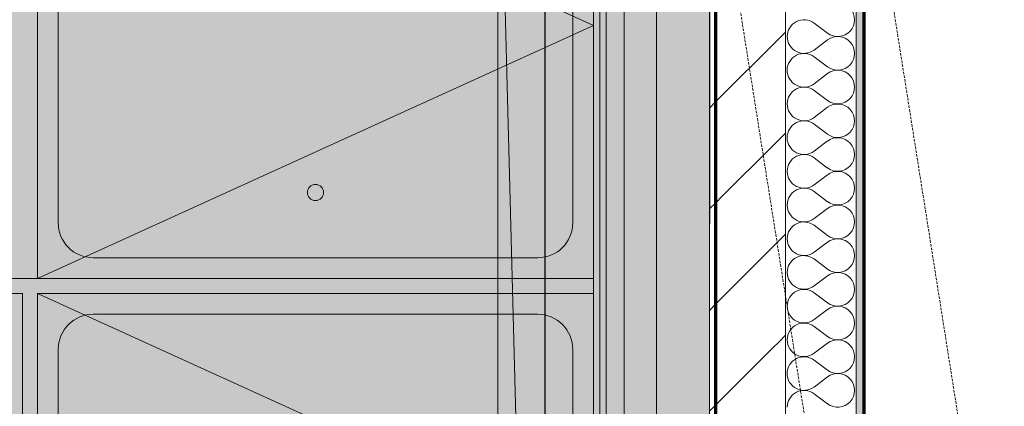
# Model space of a CAD drawing. Header units: millimetres. Extents: x 1523 to 73204, y -91281 to 10268.
# Tile 103 of 120: x 59096 to 61044, y -55998 to -55233. Entities that reach past the tile are written whole.
import ezdxf

# ---------------------------------------------------------------- set-up
doc = ezdxf.new("R2010")
doc.units = ezdxf.units.MM
doc.linetypes.add('CAx_nichtHalbton', pattern=[20001.0584, 10000, -0.5292, 10000, -0.5292])
doc.linetypes.add('IMPORT-VERDECKT _8_', pattern=[7.5, 5, -2.5])
for name, color, linetype, lineweight, true_color in [('50 A--Sanitäreinrichtung', 7, 'Continuous', 13, 0x656565), ('80 A--Raum', 7, 'Continuous', 13, 0x656565), ('97 A--Etiketten _ Deckensprung', 7, 'Continuous', 13, 0x656565), ('Neubau_10 A--Wand innen _ Ausbau', 7, 'Continuous', 13, 0x656565), ('Neubau_10 A--Wand innen _ Installationswand', 7, 'Continuous', 13, 0x656565), ('Neubau_10 VSI--Wärmeschutz _veritkal_', 7, 'Continuous', 13, 0x656565), ('Neubau_20 A--Bodenplatte', 7, 'Continuous', 13, 0x656565), ('Neubau_20 A--Gründungsbelag', 7, 'Continuous', 13, 0x656565), ('Neubau_30 A--Träger _ Dachkonstruktion', 7, 'IMPORT-VERDECKT _8_', 13, 0x656565), ('Neubau_50 A--Sanitäreinrichtung _ Trennwand', 7, 'Continuous', 13, 0x656565), ('Xref_706_5_--_ÜP_-1_000_16_Übersichtsplan UG_IFC 2025_01_13_dwg', 7, 'Continuous', 13, 0x767676), ('XX', 7, 'Continuous', 18, 0x804040)]:
    doc.layers.add(name, color=color, linetype=linetype, lineweight=lineweight, true_color=true_color)
doc.layers.add('Ax-50_BM-Bem', color=7, linetype='Continuous', lineweight=9)
doc.layers.add('Ax_BM-Bem', color=7, linetype='Continuous', lineweight=9)
doc.styles.add('ISOCPEUR_3', font='isocpeur.ttf', dxfattribs={"height": 90})
doc.dimstyles.new('KI_1_8_mm_Isocpeur__cm_m__Aufrundung_auf_5_mm_ELT_Gesamtbemaßung_1', dxfattribs={"dimscale": 304.8, "dimtxt": 89.638306, "dimasz": 0.492126, "dimexe": 0.295276, "dimexo": 0.0625, "dimgap": 0.049213, "dimtad": 1, "dimlfac": 0.001, "dimrnd": 0.005, "dimzin": 0, "dimdsep": 46, "dimtxsty": 'ISOCPEUR_3', "dimblk1": 'OBLIQUE', "dimblk2": 'OBLIQUE', "dimsah": 1, "dimcen": 0.09, "dimdle": 0.295276, "dimadec": 0, "dimazin": 0, "dimtfac": 1, "dimtdec": 4, "dimtix": 1, "dimtmove": 0, "dimatfit": 3, "dimfxl": 0.984252, "dimfxlon": 1, "dimtvp": 1, "dimtfill": 1, "dimtolj": 1, "dimtzin": 0, "dimlwd": 25, "dimlwe": 25, "dimarcsym": 2})

# ---------------------------------------------------------------- blocks, each defined once
blk = doc.blocks.new('Xref_706_5_--_ÜP_-1_000_11_Übersichtsplan UG_IFC 2024_09_30_dwg__X6-41959569-SuD_-1UG gesamt Plot  - Blatt 7')
at = {"layer": 'Neubau_10 VSI--Wärmeschutz _veritkal_', "color": 9, "true_color": 0xcbcbcb}
for p, q in [((47650.5, -71632.8), (47627.7, -71657.1)), ((47663.8, -71634.3), (47680.7, -71663)), ((47716.8, -71640.2), (47694, -71664.5)), ((47730, -71641.6), (47747, -71670.3)), ((47783, -71647.5), (47760.2, -71671.8)), ((47796.3, -71649), (47813.2, -71677.7)), ((47849.3, -71654.9), (47826.5, -71679.2)), ((47862.5, -71656.3), (47879.5, -71685)), ((47915.6, -71662.2), (47892.7, -71686.5)), ((47928.8, -71663.7), (47945.7, -71692.4)), ((47981.8, -71669.6), (47959, -71693.9)), ((47995.1, -71671), (48012, -71699.8)), ((48048.1, -71676.9), (48025.3, -71701.2)), ((48061.3, -71678.4), (48078.3, -71707.1)), ((48114.3, -71684.3), (48091.5, -71708.6)), ((48127.6, -71685.7), (48144.5, -71714.5)), ((48180.6, -71691.6), (48157.8, -71715.9)), ((48193.8, -71693.1), (48210.8, -71721.8)), ((48246.9, -71699), (48224, -71723.3)), ((48260.1, -71700.5), (48277, -71729.2)), ((48313.1, -71706.3), (48290.3, -71730.6)), ((48326.4, -71707.8), (48343.3, -71736.5)), ((48379.4, -71713.7), (48356.6, -71738))]:
    blk.add_line(p, q, dxfattribs=at)
for centre, start, end in [((47626.2, -71610), 316.7982, 210.538), ((47692.5, -71617.3), 316.7982, 210.538), ((47758.7, -71624.7), 316.7982, 210.538), ((47825, -71632), 316.7982, 210.538), ((47891.3, -71639.4), 316.7982, 210.538), ((47957.5, -71646.8), 316.7982, 210.538), ((48023.8, -71654.1), 316.7982, 210.538), ((48090, -71661.5), 316.7982, 210.538), ((48156.3, -71668.8), 316.7982, 210.538), ((47652, -71679.9), 136.7982, 263.6681), ((48222.6, -71676.2), 316.7982, 210.538), ((48288.8, -71683.5), 316.7982, 210.538), ((48355.1, -71690.9), 316.7982, 210.538), ((47652, -71679.9), 263.6681, 30.538), ((47718.3, -71687.3), 136.7982, 263.6681), ((47718.3, -71687.3), 263.6681, 30.538), ((47784.5, -71694.6), 136.7982, 263.6681), ((47784.5, -71694.6), 263.6681, 30.538), ((47850.8, -71702), 136.7982, 263.6681), ((47850.8, -71702), 263.6681, 30.538), ((47917, -71709.3), 136.7982, 263.6681), ((47917, -71709.3), 263.6681, 30.538), ((47983.3, -71716.7), 136.7982, 263.6681), ((47983.3, -71716.7), 263.6681, 30.538), ((48049.6, -71724), 136.7982, 263.6681), ((48049.6, -71724), 263.6681, 30.538), ((48115.8, -71731.4), 136.7982, 263.6681), ((48115.8, -71731.4), 263.6681, 30.538), ((48182.1, -71738.7), 136.7982, 263.6681), ((48182.1, -71738.7), 263.6681, 30.538), ((48248.3, -71746.1), 136.7982, 263.6681), ((48248.3, -71746.1), 263.6681, 30.538), ((48314.6, -71753.5), 136.7982, 263.6681), ((48314.6, -71753.5), 263.6681, 30.538), ((48380.9, -71760.8), 136.7982, 263.6681)]:
    blk.add_arc(centre, 33.3, start, end, dxfattribs=at)
blk = doc.blocks.new('Xref_706_5_--_ÜP_-1_000_11_Übersichtsplan UG_IFC 2024_09_30_dwg_Duschwanne 02 27-41959593-SuD_-1UG gesamt Plot  - Blatt 7')
at = {"layer": '50 A--Sanitäreinrichtung', "color": 9, "true_color": 0xcbcbcb}
for p, q in [((110, 1059), (890, 1059)), ((41, 110), (41, 990)), ((959, 990), (959, 110)), ((890, 41), (110, 41))]:
    blk.add_line(p, q, dxfattribs=at)
at = {"layer": '50 A--Sanitäreinrichtung', "color": 9, "true_color": 0xcbcbcb, "flags": 128}
blk.add_lwpolyline([(0, 0), (1000, 0), (1000, 1100), (0, 1100)], close=True, dxfattribs=at)
at = {"layer": '50 A--Sanitäreinrichtung', "color": 9, "true_color": 0xcbcbcb}
blk.add_circle((170, 550), 16, dxfattribs=at)
for centre, start, end in [((110, 990), 90, 180), ((890, 990), 0, 90), ((110, 110), 180, 270), ((890, 110), 270, 0)]:
    blk.add_arc(centre, 69, start, end, dxfattribs=at)
blk = doc.blocks.new('Xref_706_5_--_ÜP_-1_000_11_Übersichtsplan UG_IFC 2024_09_30_dwg__X250-41959820-SuD_-1UG gesamt Plot  - Blatt 7')
at = {"layer": 'Neubau_10 A--Wand innen _ Ausbau', "color": 9, "true_color": 0xcbcbcb}
for p, q in [((47771.6, -71881), (47760.6, -71867.2)), ((47970.4, -71903.1), (47959.4, -71889.3)), ((48169.2, -71925.1), (48158.1, -71911.3)), ((48368, -71947.2), (48356.9, -71933.4))]:
    blk.add_line(p, q, dxfattribs=at)
blk = doc.blocks.new('Xref_706_5_--_ÜP_-1_000_11_Übersichtsplan UG_IFC 2024_09_30_dwg__X252-41959822-SuD_-1UG gesamt Plot  - Blatt 7')
at = {"layer": 'Neubau_10 A--Wand innen _ Ausbau', "color": 9, "true_color": 0xcbcbcb}
for p, q in [((47760.6, -71867.2), (47749.5, -71853.4)), ((47959.4, -71889.3), (47948.3, -71875.5)), ((48158.1, -71911.3), (48147.1, -71897.5)), ((48356.9, -71933.4), (48345.9, -71919.6))]:
    blk.add_line(p, q, dxfattribs=at)
blk = doc.blocks.new('Xref_706_5_--_ÜP_-1_000_11_Übersichtsplan UG_IFC 2024_09_30_dwg__X254-41959824-SuD_-1UG gesamt Plot  - Blatt 7')
at = {"layer": 'Neubau_10 A--Wand innen _ Ausbau', "color": 9, "true_color": 0xcbcbcb}
for p, q in [((47650.1, -71729.2), (47639.1, -71715.4)), ((47848.9, -71751.2), (47837.9, -71737.4)), ((48047.7, -71773.3), (48036.6, -71759.5)), ((48246.5, -71795.4), (48235.4, -71781.6))]:
    blk.add_line(p, q, dxfattribs=at)
blk = doc.blocks.new('Xref_706_5_--_ÜP_-1_000_11_Übersichtsplan UG_IFC 2024_09_30_dwg__X256-41959826-SuD_-1UG gesamt Plot  - Blatt 7')
at = {"layer": 'Neubau_10 A--Wand innen _ Ausbau', "color": 9, "true_color": 0xcbcbcb}
for p, q in [((47661.2, -71743), (47650.1, -71729.2)), ((47860, -71765), (47848.9, -71751.2)), ((48058.7, -71787.1), (48047.7, -71773.3)), ((48257.5, -71809.2), (48246.5, -71795.4))]:
    blk.add_line(p, q, dxfattribs=at)
blk = doc.blocks.new('Xref_706_5_--_ÜP_-1_000_11_Übersichtsplan UG_IFC 2024_09_30_dwg__X258-41959828-SuD_-1UG gesamt Plot  - Blatt 7')
at = {"layer": 'Neubau_10 A--Wand innen _ Ausbau', "color": 9, "true_color": 0xcbcbcb}
for p, q in [((47749.5, -71853.4), (47661.2, -71743)), ((47948.3, -71875.5), (47860, -71765)), ((48147.1, -71897.5), (48058.7, -71787.1)), ((48345.9, -71919.6), (48257.5, -71809.2))]:
    blk.add_line(p, q, dxfattribs=at)
blk = doc.blocks.new('Xref_706_5_--_ÜP_-1_000_16_Übersichtsplan UG_IFC 2025_01_13_dwg-35469238-SuD_-1UG gesamt Plot  - Blatt 7')
at = {"layer": '80 A--Raum', "true_color": 0xededed}
h = blk.add_hatch(color=7, dxfattribs=at)
h.paths.add_polyline_path([(61847.8, -73728.5), (62068.4, -70283.8), (50086.1, -69516.5), (50884.6, -78065), (53632.7, -78241), (53963.7, -73071.6), (56757.9, -73250.5), (56593.1, -75825.2), (61692.6, -76151.8), (61739, -75427.3)])
h.paths.add_polyline_path([(53389.3, -75051.4), (53380.5, -75188.6), (53360.3, -75112.2), (53390.1, -75039)])
h.paths.add_polyline_path([(53360.3, -75112.2), (53330.6, -75185.5), (53340.2, -75035.8), (53346.9, -75061.2)])
h.paths.add_polyline_path([(53400.4, -73035.5), (53400.4, -73035.5), (53375.5, -73033.9)])
h.paths.add_polyline_path([(53392.5, -73160.3), (53390.9, -73185.2), (53370.7, -73108.8), (53400.4, -73035.5), (53398.8, -73060.5)])
h.paths.add_polyline_path([(53370.7, -73108.8), (53341, -73182), (53350.5, -73032.3)])
at = {"layer": 'Neubau_10 VSI--Wärmeschutz _veritkal_', "true_color": 0xcbcbcb}
h = blk.add_hatch(dxfattribs=at)
h.set_pattern_fill('FP_9', color=9, style=0, pattern_type=2)
h.set_pattern_definition([(86.336, (0, 0), (-86.42598, 5.53439), [0, -50]), (86.336, (-41.615, 27.72), (-86.42598, 5.53439), [0, -50])])
h.paths.add_polyline_path([(54033.8, -69463.7), (53983.9, -69460.5), (53985.4, -69475.6), (54030.4, -69478.5)])
h.paths.add_polyline_path([(56882.1, -69646.1), (54033.8, -69463.7), (54032.9, -69478.6), (56881.1, -69661)])
h.paths.add_polyline_path([(53983, -69475.5), (53983.9, -69460.5), (50181.4, -69217), (50182.8, -69232.1), (53807.4, -69464.2)])
at = {"layer": '50 A--Sanitäreinrichtung', "color": 9, "true_color": 0xcbcbcb, "flags": 128}
for points in [[(50319.7, -70864.2), (50889, -69798.4), (51317.7, -70928.1)], [(51347.6, -70930), (51916.9, -69864.2), (52345.6, -70993.9)]]:
    blk.add_lwpolyline(points, dxfattribs=at)
at = {"layer": '97 A--Etiketten _ Deckensprung', "color": 9, "true_color": 0xcbcbcb, "flags": 128}
blk.add_lwpolyline([(50290, -69949.6), (50306, -69700.1), (52501.5, -69840.7), (52485.6, -70090.2), (50290, -69949.6), (52433.1, -70030.6), (52501.5, -69840.7)], dxfattribs=at)
at = {"layer": 'Neubau_10 A--Wand innen _ Ausbau', "color": 9, "true_color": 0xcbcbcb, "flags": 128}
blk.add_lwpolyline([(53439.6, -69731.3), (49853, -69501.6), (49853.8, -69489.1), (49854.6, -69476.7), (49861, -69376.9), (49861.8, -69364.4), (49862.6, -69351.9), (54377.3, -69641), (56872.2, -69800.7)], dxfattribs=at)
at = {"layer": 'Neubau_10 A--Wand innen _ Installationswand', "color": 9, "true_color": 0xcbcbcb}
for p, q in [((50122.8, -69624.1), (54211.3, -69885.9)), ((50116.4, -69723.9), (54204.9, -69985.7)), ((50115.7, -69736.4), (54204.1, -69998.2))]:
    blk.add_line(p, q, dxfattribs=at)
at = {"layer": 'Neubau_10 A--Wand innen _ Installationswand', "color": 9, "true_color": 0xcbcbcb, "flags": 128}
blk.add_lwpolyline([(50129.5, -69519.3), (50122.8, -69624.1), (50116.4, -69723.9), (50115.7, -69736.4), (50114.9, -69748.8), (52445.8, -69898.1), (54203.3, -70010.6), (54204.1, -69998.2), (54204.9, -69985.7), (54211.3, -69885.9), (54218, -69781.1), (52460.5, -69668.6)], close=True, dxfattribs=at)
at = {"layer": 'Neubau_10 VSI--Wärmeschutz _veritkal_', "color": 9, "true_color": 0xcbcbcb}
blk.add_line((56881.1, -69661), (50175, -69231.6), dxfattribs=at)
at = {"layer": 'Neubau_10 VSI--Wärmeschutz _veritkal_', "color": 9, "true_color": 0xcbcbcb, "flags": 128}
for points in [[(56872.2, -69800.7), (50196, -69373.3), (50115.2, -69368.1), (50067.9, -68861.1), (50021.4, -68361.2), (50018.7, -68333), (50098.4, -68325.6), (50101, -68353.8), (50098.4, -68325.6)], [(53983.9, -69460.5), (53808.4, -69449.2), (53459.1, -69426.9), (50181.4, -69217), (50147.6, -68853.6), (50181.4, -69217), (50182.8, -69232.1)]]:
    blk.add_lwpolyline(points, dxfattribs=at)
at = {"layer": 'Neubau_20 A--Bodenplatte', "color": 9, "true_color": 0xcbcbcb, "flags": 128}
blk.add_lwpolyline([(51782.4, -70045.1), (52485.6, -70090.2), (52501.5, -69840.7), (51758.9, -69793.1), (50306, -69700.1), (50290, -69949.6)], close=True, dxfattribs=at)
blk.add_lwpolyline([(52501.5, -69840.7), (52433.1, -70030.6), (50290, -69949.6)], dxfattribs=at)
at = {"layer": 'Neubau_20 A--Gründungsbelag', "color": 9, "true_color": 0xcbcbcb, "flags": 128}
blk.add_lwpolyline([(50115.2, -69368.1), (62121.4, -70136.9), (62715.4, -60860.9), (49239.9, -59998)], close=True, dxfattribs=at)
blk.add_lwpolyline([(54007.1, -73074.4), (54203.3, -70010.6), (50151.2, -69751.2), (50440.3, -72846)], dxfattribs=at)
at = {"layer": 'Neubau_30 A--Träger _ Dachkonstruktion', "color": 9, "true_color": 0xcbcbcb}
blk.add_line((42864.7, -69953.6), (62605, -68109.7), dxfattribs=at)
at = {"layer": 'Neubau_30 A--Träger _ Dachkonstruktion', "color": 9, "true_color": 0xcbcbcb, "flags": 128}
blk.add_lwpolyline([(54028.5, -69212.1), (62632.9, -68408.4), (62577.1, -67811), (53972.7, -68614.7), (53922.9, -68619.4), (53978.7, -69216.8), (48792.7, -69701.2)], dxfattribs=at)
at = {"layer": 'Neubau_50 A--Sanitäreinrichtung _ Trennwand', "color": 9, "true_color": 0xcbcbcb, "flags": 128}
blk.add_lwpolyline([(51533.1, -71788.7), (51535, -71758.8), (51295.5, -71743.5), (51345.7, -70960), (51585.2, -70975.3), (51587.1, -70945.4), (51347.6, -70930), (51417.9, -69832.3), (51388, -69830.4), (51265.6, -71741.6), (51263.7, -71771.5), (51533.1, -71788.7)], dxfattribs=at)
at = {"rotation": 2.668141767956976}
for name in ['Xref_706_5_--_ÜP_-1_000_11_Übersichtsplan UG_IFC 2024_09_30_dwg__X6-41959569-SuD_-1UG gesamt Plot  - Blatt 7', 'Xref_706_5_--_ÜP_-1_000_11_Übersichtsplan UG_IFC 2024_09_30_dwg__X254-41959824-SuD_-1UG gesamt Plot  - Blatt 7', 'Xref_706_5_--_ÜP_-1_000_11_Übersichtsplan UG_IFC 2024_09_30_dwg__X256-41959826-SuD_-1UG gesamt Plot  - Blatt 7', 'Xref_706_5_--_ÜP_-1_000_11_Übersichtsplan UG_IFC 2024_09_30_dwg__X258-41959828-SuD_-1UG gesamt Plot  - Blatt 7', 'Xref_706_5_--_ÜP_-1_000_11_Übersichtsplan UG_IFC 2024_09_30_dwg__X252-41959822-SuD_-1UG gesamt Plot  - Blatt 7', 'Xref_706_5_--_ÜP_-1_000_11_Übersichtsplan UG_IFC 2024_09_30_dwg__X250-41959820-SuD_-1UG gesamt Plot  - Blatt 7']:
    blk.add_blockref(name, (0, 0), dxfattribs=at)
at = {"extrusion": (0, 0, -1), "zscale": -0.9999999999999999, "rotation": 3.663716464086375}
for p in [(-51317.7, -70928.1), (-52345.6, -70993.9)]:
    blk.add_blockref('Xref_706_5_--_ÜP_-1_000_11_Übersichtsplan UG_IFC 2024_09_30_dwg_Duschwanne 02 27-41959593-SuD_-1UG gesamt Plot  - Blatt 7', p, dxfattribs=at)
blk = doc.blocks.new('DIMBLOCK49-SuD_-1UG gesamt Plot  - Blatt 7')
at = {"layer": 'Ax-50_BM-Bem', "lineweight": 25}
for p, q in [((60134.5, -54388.3), (60134.5, -58402.2)), ((60134.5, -54478.3), (60059.5, -54403.3)), ((60434.5, -54478.3), (60044.5, -54478.3)), ((60134.5, -54478.3), (60209.5, -54553.3)), ((60134.5, -54478.3), (60434.5, -54478.3)), ((60134.5, -58312.2), (60059.5, -58237.2)), ((60434.5, -58312.2), (60044.5, -58312.2)), ((60134.5, -58312.2), (60209.5, -58387.2)), ((60134.5, -58312.2), (60434.5, -58312.2))]:
    blk.add_line(p, q, dxfattribs=at)
at = {"layer": 'Ax-50_BM-Bem', "color": 0, "lineweight": 25, "insert": (60002, -56526.1), "char_height": 90, "width": 314.086, "attachment_point": 1, "rotation": 90, "line_spacing_factor": 1.149209, "style": 'ISOCPEUR_3', "bg_fill": 3, "box_fill_scale": 1.25, "bg_fill_color": 256, "bg_fill_true_color": 13158600, "bg_fill_transparency": 0}
blk.add_mtext('3,83\\A2\\H0.5x;\\S5^  ;\\H2x;', dxfattribs=at)
blk = doc.blocks.new('_Oblique')
at = {"color": 0, "linetype": 'ByBlock', "lineweight": -2}
blk.add_line((-0.5, -0.5), (0.5, 0.5), dxfattribs=at)

msp = doc.modelspace()

# ---------------------------------------------------------------- linework, layer by layer
at = {"layer": 'XX', "color": 7, "linetype": 'CAx_nichtHalbton', "lineweight": 70, "true_color": 0xffffff}
for p, q in [((60472.184, -54467.601), (60472.184, -66476.236)), ((60765.802, -54481.847), (60765.802, -66481.847))]:
    msp.add_line(p, q, dxfattribs=at)

# ---------------------------------------------------------------- block references
at = {"layer": 'Xref_706_5_--_ÜP_-1_000_16_Übersichtsplan UG_IFC 2025_01_13_dwg', "color": 9, "true_color": 0xcbcbcb, "rotation": 273.6637164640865}
msp.add_blockref('Xref_706_5_--_ÜP_-1_000_16_Übersichtsplan UG_IFC 2025_01_13_dwg-35469238-SuD_-1UG gesamt Plot  - Blatt 7', (126634.737, 0), dxfattribs=at)

# ---------------------------------------------------------------- next in the draw order: dimensions: what is measured, and where the dimension line sits
at = {"layer": 'Ax_BM-Bem', "lineweight": 25}
dim = msp.add_linear_dim(base=(60134.533, -58312.154), p1=(60434.533, -54478.283), p2=(60434.533, -58312.154), angle=90, text='\\A1;3,83\\Q;{\\A1;{\\H0.5x;\\S5^ ;}}', dimstyle='KI_1_8_mm_Isocpeur__cm_m__Aufrundung_auf_5_mm_ELT_Gesamtbemaßung_1', override={"dimpost": '<>', "dimfxl": 3833.87056}, dxfattribs=at)
dim.commit()
dim.dimension.update_dxf_attribs({"geometry": 'DIMBLOCK49-SuD_-1UG gesamt Plot  - Blatt 7', "text_midpoint": (60065.533, -56395.218)})

doc.saveas('drawing.dxf')
